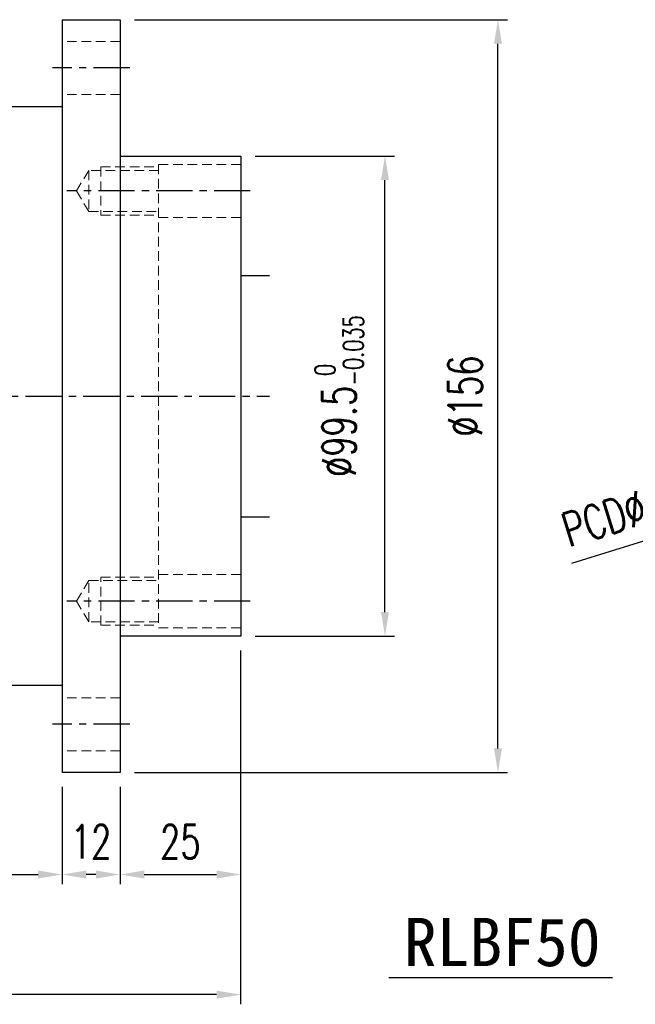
# Model space of a CAD drawing. Header units: millimetres. Extents: x -115 to 793, y -126 to 121.
# Tile 99 of 100: x 480 to 607, y -126 to 78. Entities that reach past the tile are written whole.
import ezdxf
from ezdxf.enums import TextEntityAlignment as Align

# ---------------------------------------------------------------- set-up
doc = ezdxf.new("R2010")
doc.units = ezdxf.units.MM
doc.linetypes.add('CENTER', pattern=[2, 1.25, -0.25, 0.25, -0.25])
doc.linetypes.add('DASHED', pattern=[0.75, 0.5, -0.25])
for name, color, linetype in [('CHA', 7, 'Continuous'), ('CL', 1, 'CENTER'), ('DIM', 4, 'Continuous'), ('HID', 2, 'DASHED'), ('OUT', 3, 'Continuous')]:
    doc.layers.add(name, color=color, linetype=linetype)
doc.styles.add('DIM-7', font='SIMPLEX.shx', dxfattribs={"width": 0.7, "bigfont": 'chineset.shx'})
doc.styles.add('T', font='kaiu.ttf')
doc.dimstyles.new('CNS', dxfattribs={"dimtxt": 3.5, "dimasz": 2.5, "dimexe": 1, "dimexo": 1.5, "dimgap": 0.09, "dimtad": 0, "dimdsep": 46, "dimtxsty": 'DIM-7', "dimcen": 0.09, "dimclrd": 1, "dimclre": 1, "dimclrt": 4, "dimadec": 0, "dimazin": 0, "dimtfac": 1, "dimtix": 1, "dimtmove": 2, "dimatfit": 3, "dimfxl": 1, "dimtvp": 0.971429, "dimtolj": 1, "dimarcsym": 0})

# ---------------------------------------------------------------- blocks, each defined once
blk = doc.blocks.new('*D15')
at = {"layer": 'DEFPOINTS', "color": 0}
for p in [(770.34, 20.18), (640.46, -20.18)]:
    blk.add_point(p, dxfattribs=at)
at = {"layer": 'DIM', "color": 7, "lineweight": -2}
for p, q in [((775.11, 21.66), (779.89, 23.15)), ((770.34, 20.18), (640.46, -20.18)), ((594.02, -34.61), (635.69, -21.66))]:
    blk.add_line(p, q, dxfattribs=at)
at = {"layer": 'DIM', "color": 7}
for points in [[(774.87, 22.46), (775.36, 20.87), (770.34, 20.18)], [(635.44, -20.87), (635.94, -22.46), (640.46, -20.18)]]:
    blk.add_solid(points, dxfattribs=at)
at = {"layer": 'DIM', "color": 7, "insert": (606.77, -23.53), "char_height": 7, "attachment_point": 5, "rotation": 17.2621, "style": 'DIM-7'}
blk.add_mtext('\\A1;PCD∅136', dxfattribs=at)
blk = doc.blocks.new('*D16')
at = {"layer": 'DEFPOINTS', "color": 0}
for p in [(525.4, 49.75), (555.32, 49.75), (525.4, -49.75)]:
    blk.add_point(p, dxfattribs=at)
at = {"layer": 'DIM', "color": 7, "lineweight": -2}
for p, q in [((528.4, 49.75), (557.32, 49.75)), ((555.32, -44.75), (555.32, 44.75)), ((528.4, -49.75), (557.32, -49.75))]:
    blk.add_line(p, q, dxfattribs=at)
at = {"layer": 'DIM', "color": 7}
for points in [[(554.49, 44.75), (556.15, 44.75), (555.32, 49.75)], [(554.49, -44.75), (556.15, -44.75), (555.32, -49.75)]]:
    blk.add_solid(points, dxfattribs=at)
at = {"layer": 'DIM', "color": 7, "insert": (545.8, 0), "char_height": 7, "attachment_point": 5, "rotation": 90, "style": 'DIM-7'}
blk.add_mtext('\\A1;%%C99.5{\\H4.200000;\\S 0^ -0.035;}', dxfattribs=at)
blk = doc.blocks.new('*D17')
at = {"layer": 'DEFPOINTS', "color": 0}
for p in [(500.4, 78), (578.74, 78), (500.4, -78)]:
    blk.add_point(p, dxfattribs=at)
at = {"layer": 'DIM', "color": 7, "lineweight": -2}
for p, q in [((503.4, 78), (580.74, 78)), ((578.74, -73), (578.74, 73)), ((503.4, -78), (580.74, -78))]:
    blk.add_line(p, q, dxfattribs=at)
at = {"layer": 'DIM', "color": 7}
for points in [[(577.91, 73), (579.57, 73), (578.74, 78)], [(577.91, -73), (579.57, -73), (578.74, -78)]]:
    blk.add_solid(points, dxfattribs=at)
at = {"layer": 'DIM', "color": 7, "insert": (571.94, 0), "char_height": 7, "attachment_point": 5, "rotation": 90, "style": 'DIM-7'}
blk.add_mtext('\\A1;%%C156', dxfattribs=at)
blk = doc.blocks.new('*D19')
at = {"layer": 'DEFPOINTS', "color": 0}
for p in [(525.4, -49.75), (500.4, -78), (525.4, -99.15)]:
    blk.add_point(p, dxfattribs=at)
at = {"layer": 'DIM', "color": 7, "lineweight": -2}
for p, q in [((525.4, -52.75), (525.4, -101.15)), ((500.4, -81), (500.4, -101.15)), ((505.4, -99.15), (520.4, -99.15))]:
    blk.add_line(p, q, dxfattribs=at)
at = {"layer": 'DIM', "color": 7}
for points in [[(505.4, -98.31), (505.4, -99.98), (500.4, -99.15)], [(520.4, -98.31), (520.4, -99.98), (525.4, -99.15)]]:
    blk.add_solid(points, dxfattribs=at)
at = {"layer": 'DIM', "color": 7, "insert": (512.9, -92.35), "char_height": 7, "attachment_point": 5, "style": 'DIM-7'}
blk.add_mtext('\\A1;25', dxfattribs=at)
blk = doc.blocks.new('*D20')
at = {"layer": 'DEFPOINTS', "color": 0}
for p in [(488.4, -78), (500.4, -78), (488.4, -99.15)]:
    blk.add_point(p, dxfattribs=at)
at = {"layer": 'DIM', "color": 7, "lineweight": -2}
for p, q in [((488.4, -81), (488.4, -101.15)), ((500.4, -81), (500.4, -101.15)), ((495.4, -99.15), (493.4, -99.15))]:
    blk.add_line(p, q, dxfattribs=at)
at = {"layer": 'DIM', "color": 7}
for points in [[(493.4, -98.31), (493.4, -99.98), (488.4, -99.15)], [(495.4, -98.31), (495.4, -99.98), (500.4, -99.15)]]:
    blk.add_solid(points, dxfattribs=at)
at = {"layer": 'DIM', "color": 7, "insert": (494.4, -92.35), "char_height": 7, "attachment_point": 5, "style": 'DIM-7'}
blk.add_mtext('\\A1;12', dxfattribs=at)
blk = doc.blocks.new('*D21')
at = {"layer": 'DEFPOINTS', "color": 0}
for p in [(413.4, -60), (488.4, -78), (488.4, -99.15)]:
    blk.add_point(p, dxfattribs=at)
at = {"layer": 'DIM', "color": 7, "lineweight": -2}
for p, q in [((413.4, -63), (413.4, -101.15)), ((488.4, -81), (488.4, -101.15)), ((418.4, -99.15), (483.4, -99.15))]:
    blk.add_line(p, q, dxfattribs=at)
at = {"layer": 'DIM', "color": 7}
for points in [[(418.4, -98.31), (418.4, -99.98), (413.4, -99.15)], [(483.4, -98.31), (483.4, -99.98), (488.4, -99.15)]]:
    blk.add_solid(points, dxfattribs=at)
at = {"layer": 'DIM', "color": 7, "insert": (450.9, -92.35), "char_height": 7, "attachment_point": 5, "style": 'DIM-7'}
blk.add_mtext('\\A1;75', dxfattribs=at)
blk = doc.blocks.new('*D22')
at = {"layer": 'DEFPOINTS', "color": 0}
for p in [(400.4, -39.64), (525.4, -49.75), (400.4, -124.04)]:
    blk.add_point(p, dxfattribs=at)
at = {"layer": 'DIM', "color": 7, "lineweight": -2}
for p, q in [((400.4, -42.64), (400.4, -126.04)), ((525.4, -52.75), (525.4, -126.04)), ((520.4, -124.04), (405.4, -124.04))]:
    blk.add_line(p, q, dxfattribs=at)
at = {"layer": 'DIM', "color": 7}
for points in [[(405.4, -123.21), (405.4, -124.88), (400.4, -124.04)], [(520.4, -123.21), (520.4, -124.88), (525.4, -124.04)]]:
    blk.add_solid(points, dxfattribs=at)
at = {"layer": 'DIM', "color": 7, "insert": (462.9, -117.24), "char_height": 7, "attachment_point": 5, "style": 'DIM-7'}
blk.add_mtext('\\A1;125', dxfattribs=at)

msp = doc.modelspace()

# ---------------------------------------------------------------- linework, layer by layer
at = {"layer": 'CL', "color": 7, "lineweight": 30, "ltscale": 6}
for p, q in [((502.401, 68), (486.401, 68)), ((527.401, 42.5), (489.347, 42.5)), ((527.401, -42.5), (489.347, -42.5)), ((502.401, -68), (486.401, -68))]:
    msp.add_line(p, q, dxfattribs=at)
at = {"layer": 'CL', "color": 0, "ltscale": 6}
msp.add_line((384.782, 0), (531.401, 0), dxfattribs=at)
at = {"layer": 'DIM', "color": 7}
msp.add_line((556.123, -120.467), (602.449, -120.467), dxfattribs=at)
at = {"layer": 'HID', "color": 7, "lineweight": 15, "ltscale": 4}
for p, q in [((500.401, 73.5), (488.401, 73.5)), ((500.401, 62.5), (488.401, 62.5)), ((496.401, 47.5), (496.401, 37.5)), ((496.401, 47.5), (508.401, 47.5)), ((525.401, 48), (508.401, 48)), ((508.401, 48), (508.401, -48)), ((493.901, 46.75), (491.347, 42.5)), ((508.401, 46.75), (493.901, 46.75)), ((493.901, 46.75), (493.901, 38.25)), ((491.347, 42.5), (493.901, 38.25)), ((493.901, 38.25), (508.401, 38.25)), ((496.401, 37.5), (508.401, 37.5)), ((525.401, 37), (508.401, 37)), ((491.347, -42.5), (493.901, -38.25)), ((493.901, -38.25), (508.401, -38.25)), ((493.901, -46.75), (493.901, -38.25)), ((496.401, -47.5), (496.401, -37.5)), ((496.401, -37.5), (508.401, -37.5)), ((525.401, -37), (508.401, -37)), ((493.901, -46.75), (491.347, -42.5)), ((508.401, -46.75), (493.901, -46.75)), ((496.401, -47.5), (508.401, -47.5)), ((508.401, -48), (525.401, -48)), ((500.401, -62.5), (488.401, -62.5)), ((500.401, -73.5), (488.401, -73.5))]:
    msp.add_line(p, q, dxfattribs=at)
at = {"layer": 'OUT', "color": 7}
for p, q in [((488.401, 78), (488.401, 0)), ((488.401, 78), (500.401, 78)), ((500.401, 78), (500.401, 0)), ((413.401, 60), (488.401, 60)), ((500.401, 49.75), (525.401, 49.75)), ((525.401, 49.75), (525.401, 0)), ((525.401, 25), (531.401, 25)), ((488.401, 0), (488.401, -78)), ((500.401, 0), (500.401, -78)), ((525.401, 0), (525.401, -49.75)), ((525.401, -25), (531.401, -25)), ((525.401, -49.75), (500.401, -49.75)), ((488.401, -60), (413.401, -60)), ((500.401, -78), (488.401, -78))]:
    msp.add_line(p, q, dxfattribs=at)

# ---------------------------------------------------------------- texts
at = {"layer": 'CHA', "style": 'T'}
msp.add_text('RLBF50', height=10, dxfattribs=at).set_placement((579.618, -113.216), align=Align.MIDDLE)

# ---------------------------------------------------------------- dimensions: what is measured, and where the dimension line sits
at = {"layer": 'DIM', "color": 7}
for base, p1, p2, override, picture, middle in [((578.74, 78), (500.401, -78), (500.401, 78), {"dimscale": 2, "dimclrd": 7, "dimclre": 7, "dimclrt": 7}, '*D17', (571.94, 0)), ((555.319, 49.75), (525.401, -49.75), (525.401, 49.75), {"dimscale": 2, "dimclrd": 7, "dimclre": 7, "dimclrt": 7, "dimtol": 1, "dimtm": 0.035, "dimtfac": 0.6, "dimtdec": 3}, '*D16', (545.799, 0))]:
    dim = msp.add_linear_dim(base=base, p1=p1, p2=p2, angle=90, text='%%C<>', dimstyle='CNS', override=override, dxfattribs=at)
    dim.commit()
    dim.dimension.update_dxf_attribs({"geometry": picture, "text_midpoint": middle})
dim = msp.add_diameter_dim_2p(p1=(770.338, 20.179), p2=(640.464, -20.179), text='PCD<>', dimstyle='CNS', override={"dimscale": 2, "dimclrd": 7, "dimclre": 7, "dimclrt": 7, "dimtmove": 0}, dxfattribs=at)
dim.commit()
dim.dimension.update_dxf_attribs({"geometry": '*D15', "text_midpoint": (608.786, -30.022), "dimtype": 163})
for base, p1, p2, picture, middle in [((400.401, -124.043), (525.401, -49.75), (400.401, -39.637), '*D22', (462.901, -117.243)), ((525.401, -99.147), (500.401, -78), (525.401, -49.75), '*D19', (512.901, -92.347)), ((488.401, -99.147), (413.401, -60), (488.401, -78), '*D21', (450.901, -92.347)), ((488.401, -99.147), (500.401, -78), (488.401, -78), '*D20', (494.401, -92.347))]:
    dim = msp.add_linear_dim(base=base, p1=p1, p2=p2, angle=180, dimstyle='CNS', override={"dimscale": 2, "dimclrd": 7, "dimclre": 7, "dimclrt": 7}, dxfattribs=at)
    dim.commit()
    dim.dimension.update_dxf_attribs({"geometry": picture, "text_midpoint": middle})

doc.saveas('drawing.dxf')
